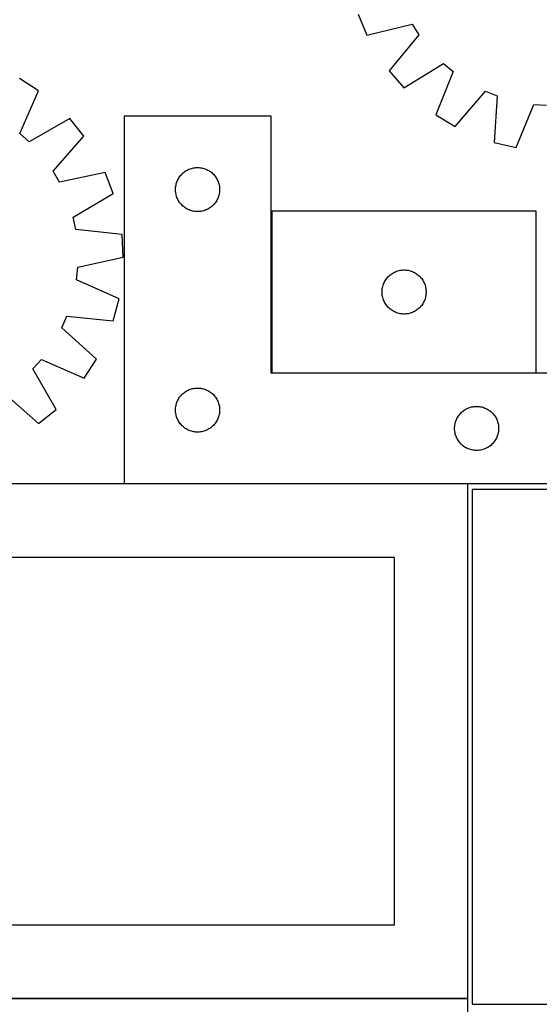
# Model space of a CAD drawing. Header units: millimetres. Extents: x 7 to 1493, y 7 to 2993.
# Tile 6 of 12: x 603 to 957, y 1759 to 2429. Entities that reach past the tile are written whole.
import ezdxf

# ---------------------------------------------------------------- set-up
doc = ezdxf.new("R2010")
doc.units = ezdxf.units.MM
doc.layers.add('COMMON', color=5, linetype='CONTINUOUS', true_color=0x0000ff)
doc.layers.add('CUT', color=7, linetype='CONTINUOUS', true_color=0x000000)

msp = doc.modelspace()

# ---------------------------------------------------------------- linework, layer by layer
at = {"layer": 'COMMON'}
for p, q in [((908.049576, 2112.923826), (673.970458, 2112.923826)), ((458.049576, 1762.723824), (908.049576, 1762.723824)), ((910.899118, 1758.808713), (1360.899118, 1758.808713))]:
    msp.add_line(p, q, dxfattribs=at)
at = {"layer": 'CUT'}
for p, q in [((833.291713, 2432.26507), (839.272609, 2418.089054)), ((839.272609, 2418.089054), (870.151682, 2425.536036)), ((870.151682, 2425.536036), (874.679518, 2418.254685)), ((874.679518, 2418.254685), (854.343056, 2393.853802)), ((864.411856, 2382.219808), (891.478356, 2398.844468)), ((891.478356, 2398.844468), (898.034645, 2393.318669)), ((854.343056, 2393.853802), (864.411856, 2382.219808)), ((898.034645, 2393.318669), (886.233808, 2363.827738)), ((615.649358, 2380.291984), (602.718981, 2388.630804)), ((602.982373, 2351.162579), (615.649358, 2380.291984)), ((899.404907, 2355.874582), (920.009376, 2380.049582)), ((920.009376, 2380.049582), (927.952343, 2376.82024)), ((927.952343, 2376.82024), (925.842279, 2345.126039)), ((940.826399, 2341.632231), (952.951928, 2370.991154)), ((952.951928, 2370.991154), (961.50406, 2370.374378)), ((636.918396, 2361.263221), (609.372541, 2345.445489)), ((646.639078, 2349.336826), (636.918396, 2361.263221)), ((773.970458, 2363.023826), (673.970458, 2363.023826)), ((673.970458, 2363.023826), (673.970458, 2113.023826)), ((773.970458, 2188.023826), (773.970458, 2363.023826)), ((886.233808, 2363.827738), (899.404907, 2355.874582)), ((609.372541, 2345.445489), (602.982373, 2351.162579)), ((625.590578, 2325.547429), (646.639078, 2349.336826)), ((925.842279, 2345.126039), (940.826399, 2341.632231)), ((629.901312, 2318.135483), (625.590578, 2325.547429)), ((660.986924, 2324.666902), (629.901312, 2318.135483)), ((666.546383, 2310.320371), (660.986924, 2324.666902)), ((713.781358, 2324.032107), (714.36156, 2324.542033)), ((714.36156, 2324.542033), (714.967244, 2325.021415)), ((714.967244, 2325.021415), (715.596802, 2325.468982)), ((715.596802, 2325.468982), (716.248566, 2325.883546)), ((716.248566, 2325.883546), (716.920807, 2326.264008)), ((716.920807, 2326.264008), (717.611742, 2326.60936)), ((717.611742, 2326.60936), (718.31954, 2326.918686)), ((718.31954, 2326.918686), (719.042322, 2327.191165)), ((719.042322, 2327.191165), (719.778174, 2327.426074)), ((719.778174, 2327.426074), (720.525142, 2327.622792)), ((720.525142, 2327.622792), (721.281247, 2327.780796)), ((721.281247, 2327.780796), (722.044483, 2327.899666)), ((722.044483, 2327.899666), (722.812826, 2327.979089)), ((722.812826, 2327.979089), (723.584239, 2328.018853)), ((723.584239, 2328.018853), (724.356677, 2328.018853)), ((724.356677, 2328.018853), (725.12809, 2327.979089)), ((725.12809, 2327.979089), (725.896433, 2327.899666)), ((725.896433, 2327.899666), (726.659669, 2327.780796)), ((726.659669, 2327.780796), (727.415774, 2327.622792)), ((727.415774, 2327.622792), (728.162743, 2327.426074)), ((728.162743, 2327.426074), (728.898594, 2327.191165)), ((728.898594, 2327.191165), (729.621377, 2326.918686)), ((729.621377, 2326.918686), (730.329174, 2326.60936)), ((730.329174, 2326.60936), (731.020109, 2326.264008)), ((731.020109, 2326.264008), (731.69235, 2325.883546)), ((731.69235, 2325.883546), (732.344114, 2325.468982)), ((732.344114, 2325.468982), (732.973672, 2325.021415)), ((732.973672, 2325.021415), (733.579356, 2324.542033)), ((733.579356, 2324.542033), (734.159558, 2324.032107)), ((709.680927, 2317.585549), (709.934706, 2318.315108)), ((709.934706, 2318.315108), (710.225705, 2319.030635)), ((710.225705, 2319.030635), (710.553152, 2319.730233)), ((710.553152, 2319.730233), (710.916179, 2320.412047)), ((710.916179, 2320.412047), (711.313825, 2321.074269)), ((711.313825, 2321.074269), (711.745033, 2321.715143)), ((711.745033, 2321.715143), (712.208661, 2322.332969)), ((712.208661, 2322.332969), (712.703479, 2322.926108)), ((712.703479, 2322.926108), (713.228175, 2323.492989)), ((713.228175, 2323.492989), (713.781358, 2324.032107)), ((734.159558, 2324.032107), (734.712741, 2323.492989)), ((734.712741, 2323.492989), (735.237437, 2322.926108)), ((735.237437, 2322.926108), (735.732255, 2322.332969)), ((735.732255, 2322.332969), (736.195883, 2321.715143)), ((736.195883, 2321.715143), (736.627091, 2321.074269)), ((736.627091, 2321.074269), (737.024737, 2320.412047)), ((737.024737, 2320.412047), (737.387764, 2319.730233)), ((737.387764, 2319.730233), (737.715212, 2319.030635)), ((737.715212, 2319.030635), (738.00621, 2318.315108)), ((738.00621, 2318.315108), (738.259989, 2317.585549)), ((708.970458, 2313.023826), (708.990347, 2313.796008)), ((708.990347, 2312.251645), (708.970458, 2313.023826)), ((708.990347, 2313.796008), (709.04996, 2314.566141)), ((709.04996, 2311.481511), (708.990347, 2312.251645)), ((709.04996, 2314.566141), (709.14914, 2315.332185)), ((709.14914, 2310.715468), (709.04996, 2311.481511)), ((709.14914, 2315.332185), (709.287623, 2316.092107)), ((709.287623, 2316.092107), (709.465042, 2316.843893)), ((709.465042, 2316.843893), (709.680927, 2317.585549)), ((738.259989, 2317.585549), (738.475874, 2316.843893)), ((738.475874, 2316.843893), (738.653293, 2316.092107)), ((738.653293, 2316.092107), (738.791777, 2315.332185)), ((738.791777, 2315.332185), (738.890956, 2314.566141)), ((738.890956, 2311.481511), (738.791777, 2310.715468)), ((738.890956, 2314.566141), (738.950569, 2313.796008)), ((738.950569, 2312.251645), (738.890956, 2311.481511)), ((738.950569, 2313.796008), (738.970458, 2313.023826)), ((738.970458, 2313.023826), (738.950569, 2312.251645)), ((639.176743, 2294.199654), (666.546383, 2310.320371)), ((709.287623, 2309.955545), (709.14914, 2310.715468)), ((709.465042, 2309.20376), (709.287623, 2309.955545)), ((709.680927, 2308.462104), (709.465042, 2309.20376)), ((709.934706, 2307.732545), (709.680927, 2308.462104)), ((710.225705, 2307.017018), (709.934706, 2307.732545)), ((710.553152, 2306.317419), (710.225705, 2307.017018)), ((710.916179, 2305.635605), (710.553152, 2306.317419)), ((711.313825, 2304.973383), (710.916179, 2305.635605)), ((711.745033, 2304.33251), (711.313825, 2304.973383)), ((712.208661, 2303.714684), (711.745033, 2304.33251)), ((736.195883, 2304.33251), (735.732255, 2303.714684)), ((736.627091, 2304.973383), (736.195883, 2304.33251)), ((737.024737, 2305.635605), (736.627091, 2304.973383)), ((737.387764, 2306.317419), (737.024737, 2305.635605)), ((737.715212, 2307.017018), (737.387764, 2306.317419)), ((738.00621, 2307.732545), (737.715212, 2307.017018)), ((738.259989, 2308.462104), (738.00621, 2307.732545)), ((738.475874, 2309.20376), (738.259989, 2308.462104)), ((738.653293, 2309.955545), (738.475874, 2309.20376)), ((738.791777, 2310.715468), (738.653293, 2309.955545)), ((712.703479, 2303.121545), (712.208661, 2303.714684)), ((713.228175, 2302.554664), (712.703479, 2303.121545)), ((713.781358, 2302.015546), (713.228175, 2302.554664)), ((714.36156, 2301.50562), (713.781358, 2302.015546)), ((714.967244, 2301.026238), (714.36156, 2301.50562)), ((715.596802, 2300.578671), (714.967244, 2301.026238)), ((716.248566, 2300.164107), (715.596802, 2300.578671)), ((716.920807, 2299.783644), (716.248566, 2300.164107)), ((717.611742, 2299.438292), (716.920807, 2299.783644)), ((718.31954, 2299.128967), (717.611742, 2299.438292)), ((719.042322, 2298.856488), (718.31954, 2299.128967)), ((719.778174, 2298.621578), (719.042322, 2298.856488)), ((720.525142, 2298.424861), (719.778174, 2298.621578)), ((721.281247, 2298.266857), (720.525142, 2298.424861)), ((722.044483, 2298.147986), (721.281247, 2298.266857)), ((722.812826, 2298.068563), (722.044483, 2298.147986)), ((723.584239, 2298.028799), (722.812826, 2298.068563)), ((724.356677, 2298.028799), (723.584239, 2298.028799)), ((725.12809, 2298.068563), (724.356677, 2298.028799)), ((725.896433, 2298.147986), (725.12809, 2298.068563)), ((726.659669, 2298.266857), (725.896433, 2298.147986)), ((727.415774, 2298.424861), (726.659669, 2298.266857)), ((728.162743, 2298.621578), (727.415774, 2298.424861)), ((728.898594, 2298.856488), (728.162743, 2298.621578)), ((729.621377, 2299.128967), (728.898594, 2298.856488)), ((730.329174, 2299.438292), (729.621377, 2299.128967)), ((731.020109, 2299.783644), (730.329174, 2299.438292)), ((731.69235, 2300.164107), (731.020109, 2299.783644)), ((732.344114, 2300.578671), (731.69235, 2300.164107)), ((732.973672, 2301.026238), (732.344114, 2300.578671)), ((733.579356, 2301.50562), (732.973672, 2301.026238)), ((734.159558, 2302.015546), (733.579356, 2301.50562)), ((734.712741, 2302.554664), (734.159558, 2302.015546)), ((735.237437, 2303.121545), (734.712741, 2302.554664)), ((735.732255, 2303.714684), (735.237437, 2303.121545)), ((954.578182, 2298.34728), (774.578182, 2298.34728)), ((774.578182, 2298.34728), (774.578182, 2188.34728)), ((954.578182, 2188.34728), (954.578182, 2298.34728)), ((640.986076, 2285.818384), (639.176743, 2294.199654)), ((672.568571, 2282.424151), (640.986076, 2285.818384)), ((673.422608, 2267.061822), (672.568571, 2282.424151)), ((642.410958, 2260.187793), (673.422608, 2267.061822)), ((641.541782, 2251.657617), (642.410958, 2260.187793)), ((858.927263, 2257.242139), (859.650046, 2257.514618)), ((859.650046, 2257.514618), (860.385897, 2257.749528)), ((860.385897, 2257.749528), (861.132866, 2257.946245)), ((861.132866, 2257.946245), (861.88897, 2258.104249)), ((861.88897, 2258.104249), (862.652206, 2258.22312)), ((862.652206, 2258.22312), (863.42055, 2258.302542)), ((863.42055, 2258.302542), (864.191963, 2258.342307)), ((864.191963, 2258.342307), (864.9644, 2258.342307)), ((864.9644, 2258.342307), (865.735814, 2258.302542)), ((865.735814, 2258.302542), (866.504157, 2258.22312)), ((866.504157, 2258.22312), (867.267393, 2258.104249)), ((867.267393, 2258.104249), (868.023498, 2257.946245)), ((868.023498, 2257.946245), (868.770466, 2257.749528)), ((868.770466, 2257.749528), (869.506317, 2257.514618)), ((869.506317, 2257.514618), (870.2291, 2257.242139)), ((670.529643, 2238.669982), (641.541782, 2251.657617)), ((851.160875, 2250.053686), (851.523903, 2250.735501)), ((851.523903, 2250.735501), (851.921548, 2251.397722)), ((851.921548, 2251.397722), (852.352757, 2252.038596)), ((852.352757, 2252.038596), (852.816385, 2252.656422)), ((852.816385, 2252.656422), (853.311203, 2253.249561)), ((853.311203, 2253.249561), (853.835899, 2253.816442)), ((853.835899, 2253.816442), (854.389082, 2254.35556)), ((854.389082, 2254.35556), (854.969284, 2254.865486)), ((854.969284, 2254.865486), (855.574967, 2255.344868)), ((855.574967, 2255.344868), (856.204526, 2255.792435)), ((856.204526, 2255.792435), (856.85629, 2256.206999)), ((856.85629, 2256.206999), (857.52853, 2256.587462)), ((857.52853, 2256.587462), (858.219466, 2256.932813)), ((858.219466, 2256.932813), (858.927263, 2257.242139)), ((870.2291, 2257.242139), (870.936898, 2256.932813)), ((870.936898, 2256.932813), (871.627833, 2256.587462)), ((871.627833, 2256.587462), (872.300074, 2256.206999)), ((872.300074, 2256.206999), (872.951837, 2255.792435)), ((872.951837, 2255.792435), (873.581396, 2255.344868)), ((873.581396, 2255.344868), (874.187079, 2254.865486)), ((874.187079, 2254.865486), (874.767282, 2254.35556)), ((874.767282, 2254.35556), (875.320464, 2253.816442)), ((875.320464, 2253.816442), (875.845161, 2253.249561)), ((875.845161, 2253.249561), (876.339979, 2252.656422)), ((876.339979, 2252.656422), (876.803607, 2252.038596)), ((876.803607, 2252.038596), (877.234815, 2251.397722)), ((877.234815, 2251.397722), (877.63246, 2250.735501)), ((877.63246, 2250.735501), (877.995488, 2250.053686)), ((849.578182, 2243.34728), (849.59807, 2244.119461)), ((849.59807, 2244.119461), (849.657684, 2244.889595)), ((849.657684, 2244.889595), (849.756863, 2245.655638)), ((849.756863, 2245.655638), (849.895346, 2246.415561)), ((849.895346, 2246.415561), (850.072766, 2247.167346)), ((850.072766, 2247.167346), (850.288651, 2247.909002)), ((850.288651, 2247.909002), (850.542429, 2248.638561)), ((850.542429, 2248.638561), (850.833428, 2249.354088)), ((850.833428, 2249.354088), (851.160875, 2250.053686)), ((877.995488, 2250.053686), (878.322935, 2249.354088)), ((878.322935, 2249.354088), (878.613934, 2248.638561)), ((878.613934, 2248.638561), (878.867712, 2247.909002)), ((878.867712, 2247.909002), (879.083598, 2247.167346)), ((879.083598, 2247.167346), (879.261017, 2246.415561)), ((879.261017, 2246.415561), (879.3995, 2245.655638)), ((879.3995, 2245.655638), (879.49868, 2244.889595)), ((879.49868, 2244.889595), (879.558293, 2244.119461)), ((879.558293, 2244.119461), (879.578182, 2243.34728)), ((666.59466, 2223.795626), (670.529643, 2238.669982)), ((849.59807, 2242.575098), (849.578182, 2243.34728)), ((849.657684, 2241.804965), (849.59807, 2242.575098)), ((849.756863, 2241.038921), (849.657684, 2241.804965)), ((849.895346, 2240.278999), (849.756863, 2241.038921)), ((850.072766, 2239.527213), (849.895346, 2240.278999)), ((850.288651, 2238.785557), (850.072766, 2239.527213)), ((850.542429, 2238.055998), (850.288651, 2238.785557)), ((850.833428, 2237.340471), (850.542429, 2238.055998)), ((851.160875, 2236.640873), (850.833428, 2237.340471)), ((878.322935, 2237.340471), (877.995488, 2236.640873)), ((878.613934, 2238.055998), (878.322935, 2237.340471)), ((878.867712, 2238.785557), (878.613934, 2238.055998)), ((879.083598, 2239.527213), (878.867712, 2238.785557)), ((879.261017, 2240.278999), (879.083598, 2239.527213)), ((879.3995, 2241.038921), (879.261017, 2240.278999)), ((879.49868, 2241.804965), (879.3995, 2241.038921)), ((879.558293, 2242.575098), (879.49868, 2241.804965)), ((879.578182, 2243.34728), (879.558293, 2242.575098)), ((851.523903, 2235.959059), (851.160875, 2236.640873)), ((851.921548, 2235.296837), (851.523903, 2235.959059)), ((852.352757, 2234.655963), (851.921548, 2235.296837)), ((852.816385, 2234.038137), (852.352757, 2234.655963)), ((853.311203, 2233.444998), (852.816385, 2234.038137)), ((853.835899, 2232.878117), (853.311203, 2233.444998)), ((854.389082, 2232.338999), (853.835899, 2232.878117)), ((854.969284, 2231.829073), (854.389082, 2232.338999)), ((855.574967, 2231.349691), (854.969284, 2231.829073)), ((856.204526, 2230.902124), (855.574967, 2231.349691)), ((856.85629, 2230.48756), (856.204526, 2230.902124)), ((872.951837, 2230.902124), (872.300074, 2230.48756)), ((873.581396, 2231.349691), (872.951837, 2230.902124)), ((874.187079, 2231.829073), (873.581396, 2231.349691)), ((874.767282, 2232.338999), (874.187079, 2231.829073)), ((875.320464, 2232.878117), (874.767282, 2232.338999)), ((875.845161, 2233.444998), (875.320464, 2232.878117)), ((876.339979, 2234.038137), (875.845161, 2233.444998)), ((876.803607, 2234.655963), (876.339979, 2234.038137)), ((877.234815, 2235.296837), (876.803607, 2234.655963)), ((877.63246, 2235.959059), (877.234815, 2235.296837)), ((877.995488, 2236.640873), (877.63246, 2235.959059)), ((631.514031, 2218.997074), (634.976636, 2226.841163)), ((634.976636, 2226.841163), (666.59466, 2223.795626)), ((857.52853, 2230.107098), (856.85629, 2230.48756)), ((858.219466, 2229.761746), (857.52853, 2230.107098)), ((858.927263, 2229.45242), (858.219466, 2229.761746)), ((859.650046, 2229.179941), (858.927263, 2229.45242)), ((860.385897, 2228.945031), (859.650046, 2229.179941)), ((861.132866, 2228.748314), (860.385897, 2228.945031)), ((861.88897, 2228.59031), (861.132866, 2228.748314)), ((862.652206, 2228.471439), (861.88897, 2228.59031)), ((863.42055, 2228.392017), (862.652206, 2228.471439)), ((864.191963, 2228.352253), (863.42055, 2228.392017)), ((864.9644, 2228.352253), (864.191963, 2228.352253)), ((865.735814, 2228.392017), (864.9644, 2228.352253)), ((866.504157, 2228.471439), (865.735814, 2228.392017)), ((867.267393, 2228.59031), (866.504157, 2228.471439)), ((868.023498, 2228.748314), (867.267393, 2228.59031)), ((868.770466, 2228.945031), (868.023498, 2228.748314)), ((869.506317, 2229.179941), (868.770466, 2228.945031)), ((870.2291, 2229.45242), (869.506317, 2229.179941)), ((870.936898, 2229.761746), (870.2291, 2229.45242)), ((871.627833, 2230.107098), (870.936898, 2229.761746)), ((872.300074, 2230.48756), (871.627833, 2230.107098)), ((655.069725, 2197.687357), (631.514031, 2218.997074)), ((611.88441, 2191.033797), (617.6015, 2197.423966)), ((617.6015, 2197.423966), (646.730905, 2184.756981)), ((646.730905, 2184.756981), (655.069725, 2197.687357)), ((627.702142, 2163.487943), (611.88441, 2191.033797)), ((973.970458, 2188.023826), (773.970458, 2188.023826)), ((774.578182, 2188.34728), (954.578182, 2188.34728)), ((718.31954, 2176.918686), (719.042322, 2177.191165)), ((719.042322, 2177.191165), (719.778174, 2177.426074)), ((719.778174, 2177.426074), (720.525142, 2177.622792)), ((720.525142, 2177.622792), (721.281247, 2177.780796)), ((721.281247, 2177.780796), (722.044483, 2177.899666)), ((722.044483, 2177.899666), (722.812826, 2177.979089)), ((722.812826, 2177.979089), (723.584239, 2178.018853)), ((723.584239, 2178.018853), (724.356677, 2178.018853)), ((724.356677, 2178.018853), (725.12809, 2177.979089)), ((725.12809, 2177.979089), (725.896433, 2177.899666)), ((725.896433, 2177.899666), (726.659669, 2177.780796)), ((726.659669, 2177.780796), (727.415774, 2177.622792)), ((727.415774, 2177.622792), (728.162743, 2177.426074)), ((728.162743, 2177.426074), (728.898594, 2177.191165)), ((728.898594, 2177.191165), (729.621377, 2176.918686)), ((591.98635, 2174.81576), (615.775747, 2153.767261)), ((710.553152, 2169.730233), (710.916179, 2170.412047)), ((710.916179, 2170.412047), (711.313825, 2171.074269)), ((711.313825, 2171.074269), (711.745033, 2171.715143)), ((711.745033, 2171.715143), (712.208661, 2172.332969)), ((712.208661, 2172.332969), (712.703479, 2172.926108)), ((712.703479, 2172.926108), (713.228175, 2173.492989)), ((713.228175, 2173.492989), (713.781358, 2174.032107)), ((713.781358, 2174.032107), (714.36156, 2174.542033)), ((714.36156, 2174.542033), (714.967244, 2175.021415)), ((714.967244, 2175.021415), (715.596802, 2175.468982)), ((715.596802, 2175.468982), (716.248566, 2175.883546)), ((716.248566, 2175.883546), (716.920807, 2176.264008)), ((716.920807, 2176.264008), (717.611742, 2176.60936)), ((717.611742, 2176.60936), (718.31954, 2176.918686)), ((729.621377, 2176.918686), (730.329174, 2176.60936)), ((730.329174, 2176.60936), (731.020109, 2176.264008)), ((731.020109, 2176.264008), (731.69235, 2175.883546)), ((731.69235, 2175.883546), (732.344114, 2175.468982)), ((732.344114, 2175.468982), (732.973672, 2175.021415)), ((732.973672, 2175.021415), (733.579356, 2174.542033)), ((733.579356, 2174.542033), (734.159558, 2174.032107)), ((734.159558, 2174.032107), (734.712741, 2173.492989)), ((734.712741, 2173.492989), (735.237437, 2172.926108)), ((735.237437, 2172.926108), (735.732255, 2172.332969)), ((735.732255, 2172.332969), (736.195883, 2171.715143)), ((736.195883, 2171.715143), (736.627091, 2171.074269)), ((736.627091, 2171.074269), (737.024737, 2170.412047)), ((737.024737, 2170.412047), (737.387764, 2169.730233)), ((708.970458, 2163.023826), (708.990347, 2163.796008)), ((708.990347, 2163.796008), (709.04996, 2164.566141)), ((709.04996, 2164.566141), (709.14914, 2165.332185)), ((709.14914, 2165.332185), (709.287623, 2166.092107)), ((709.287623, 2166.092107), (709.465042, 2166.843893)), ((709.465042, 2166.843893), (709.680927, 2167.585549)), ((709.680927, 2167.585549), (709.934706, 2168.315108)), ((709.934706, 2168.315108), (710.225705, 2169.030635)), ((710.225705, 2169.030635), (710.553152, 2169.730233)), ((737.387764, 2169.730233), (737.715212, 2169.030635)), ((737.715212, 2169.030635), (738.00621, 2168.315108)), ((738.00621, 2168.315108), (738.259989, 2167.585549)), ((738.259989, 2167.585549), (738.475874, 2166.843893)), ((738.475874, 2166.843893), (738.653293, 2166.092107)), ((738.653293, 2166.092107), (738.791777, 2165.332185)), ((738.791777, 2165.332185), (738.890956, 2164.566141)), ((738.890956, 2164.566141), (738.950569, 2163.796008)), ((738.950569, 2163.796008), (738.970458, 2163.023826)), ((906.248566, 2163.383546), (906.920807, 2163.764008)), ((906.920807, 2163.764008), (907.611742, 2164.10936)), ((907.611742, 2164.10936), (908.31954, 2164.418686)), ((908.31954, 2164.418686), (909.042322, 2164.691165)), ((909.042322, 2164.691165), (909.778174, 2164.926074)), ((909.778174, 2164.926074), (910.525142, 2165.122792)), ((910.525142, 2165.122792), (911.281247, 2165.280796)), ((911.281247, 2165.280796), (912.044483, 2165.399666)), ((912.044483, 2165.399666), (912.812826, 2165.479089)), ((912.812826, 2165.479089), (913.584239, 2165.518853)), ((913.584239, 2165.518853), (914.356677, 2165.518853)), ((914.356677, 2165.518853), (915.12809, 2165.479089)), ((915.12809, 2165.479089), (915.896433, 2165.399666)), ((915.896433, 2165.399666), (916.659669, 2165.280796)), ((916.659669, 2165.280796), (917.415774, 2165.122792)), ((917.415774, 2165.122792), (918.162743, 2164.926074)), ((918.162743, 2164.926074), (918.898594, 2164.691165)), ((918.898594, 2164.691165), (919.621377, 2164.418686)), ((919.621377, 2164.418686), (920.329174, 2164.10936)), ((920.329174, 2164.10936), (921.020109, 2163.764008)), ((921.020109, 2163.764008), (921.69235, 2163.383546)), ((615.775747, 2153.767261), (627.702142, 2163.487943)), ((708.990347, 2162.251645), (708.970458, 2163.023826)), ((709.04996, 2161.481511), (708.990347, 2162.251645)), ((709.14914, 2160.715468), (709.04996, 2161.481511)), ((709.287623, 2159.955545), (709.14914, 2160.715468)), ((709.465042, 2159.20376), (709.287623, 2159.955545)), ((709.680927, 2158.462104), (709.465042, 2159.20376)), ((709.934706, 2157.732545), (709.680927, 2158.462104)), ((710.225705, 2157.017018), (709.934706, 2157.732545)), ((710.553152, 2156.317419), (710.225705, 2157.017018)), ((737.715212, 2157.017018), (737.387764, 2156.317419)), ((738.00621, 2157.732545), (737.715212, 2157.017018)), ((738.259989, 2158.462104), (738.00621, 2157.732545)), ((738.475874, 2159.20376), (738.259989, 2158.462104)), ((738.653293, 2159.955545), (738.475874, 2159.20376)), ((738.791777, 2160.715468), (738.653293, 2159.955545)), ((738.890956, 2161.481511), (738.791777, 2160.715468)), ((738.950569, 2162.251645), (738.890956, 2161.481511)), ((738.970458, 2163.023826), (738.950569, 2162.251645)), ((900.225705, 2156.530635), (900.553152, 2157.230233)), ((900.553152, 2157.230233), (900.916179, 2157.912047)), ((900.916179, 2157.912047), (901.313825, 2158.574269)), ((901.313825, 2158.574269), (901.745033, 2159.215143)), ((901.745033, 2159.215143), (902.208661, 2159.832969)), ((902.208661, 2159.832969), (902.703479, 2160.426108)), ((902.703479, 2160.426108), (903.228175, 2160.992989)), ((903.228175, 2160.992989), (903.781358, 2161.532107)), ((903.781358, 2161.532107), (904.36156, 2162.042033)), ((904.36156, 2162.042033), (904.967244, 2162.521415)), ((904.967244, 2162.521415), (905.596802, 2162.968982)), ((905.596802, 2162.968982), (906.248566, 2163.383546)), ((921.69235, 2163.383546), (922.344114, 2162.968982)), ((922.344114, 2162.968982), (922.973672, 2162.521415)), ((922.973672, 2162.521415), (923.579356, 2162.042033)), ((923.579356, 2162.042033), (924.159558, 2161.532107)), ((924.159558, 2161.532107), (924.712741, 2160.992989)), ((924.712741, 2160.992989), (925.237437, 2160.426108)), ((925.237437, 2160.426108), (925.732255, 2159.832969)), ((925.732255, 2159.832969), (926.195883, 2159.215143)), ((926.195883, 2159.215143), (926.627091, 2158.574269)), ((926.627091, 2158.574269), (927.024737, 2157.912047)), ((927.024737, 2157.912047), (927.387764, 2157.230233)), ((927.387764, 2157.230233), (927.715212, 2156.530635)), ((710.916179, 2155.635605), (710.553152, 2156.317419)), ((711.313825, 2154.973383), (710.916179, 2155.635605)), ((711.745033, 2154.33251), (711.313825, 2154.973383)), ((712.208661, 2153.714684), (711.745033, 2154.33251)), ((712.703479, 2153.121545), (712.208661, 2153.714684)), ((713.228175, 2152.554664), (712.703479, 2153.121545)), ((713.781358, 2152.015546), (713.228175, 2152.554664)), ((714.36156, 2151.50562), (713.781358, 2152.015546)), ((714.967244, 2151.026238), (714.36156, 2151.50562)), ((715.596802, 2150.578671), (714.967244, 2151.026238)), ((716.248566, 2150.164107), (715.596802, 2150.578671)), ((716.920807, 2149.783644), (716.248566, 2150.164107)), ((731.69235, 2150.164107), (731.020109, 2149.783644)), ((732.344114, 2150.578671), (731.69235, 2150.164107)), ((732.973672, 2151.026238), (732.344114, 2150.578671)), ((733.579356, 2151.50562), (732.973672, 2151.026238)), ((734.159558, 2152.015546), (733.579356, 2151.50562)), ((734.712741, 2152.554664), (734.159558, 2152.015546)), ((735.237437, 2153.121545), (734.712741, 2152.554664)), ((735.732255, 2153.714684), (735.237437, 2153.121545)), ((736.195883, 2154.33251), (735.732255, 2153.714684)), ((736.627091, 2154.973383), (736.195883, 2154.33251)), ((737.024737, 2155.635605), (736.627091, 2154.973383)), ((737.387764, 2156.317419), (737.024737, 2155.635605)), ((898.970458, 2150.523826), (898.990347, 2151.296008)), ((898.990347, 2149.751645), (898.970458, 2150.523826)), ((898.990347, 2151.296008), (899.04996, 2152.066141)), ((899.04996, 2152.066141), (899.14914, 2152.832185)), ((899.14914, 2152.832185), (899.287623, 2153.592107)), ((899.287623, 2153.592107), (899.465042, 2154.343893)), ((899.465042, 2154.343893), (899.680927, 2155.085549)), ((899.680927, 2155.085549), (899.934706, 2155.815108)), ((899.934706, 2155.815108), (900.225705, 2156.530635)), ((927.715212, 2156.530635), (928.00621, 2155.815108)), ((928.00621, 2155.815108), (928.259989, 2155.085549)), ((928.259989, 2155.085549), (928.475874, 2154.343893)), ((928.475874, 2154.343893), (928.653293, 2153.592107)), ((928.653293, 2153.592107), (928.791777, 2152.832185)), ((928.791777, 2152.832185), (928.890956, 2152.066141)), ((928.890956, 2152.066141), (928.950569, 2151.296008)), ((928.950569, 2151.296008), (928.970458, 2150.523826)), ((928.970458, 2150.523826), (928.950569, 2149.751645)), ((717.611742, 2149.438292), (716.920807, 2149.783644)), ((718.31954, 2149.128967), (717.611742, 2149.438292)), ((719.042322, 2148.856488), (718.31954, 2149.128967)), ((719.778174, 2148.621578), (719.042322, 2148.856488)), ((720.525142, 2148.424861), (719.778174, 2148.621578)), ((721.281247, 2148.266857), (720.525142, 2148.424861)), ((722.044483, 2148.147986), (721.281247, 2148.266857)), ((722.812826, 2148.068563), (722.044483, 2148.147986)), ((723.584239, 2148.028799), (722.812826, 2148.068563)), ((724.356677, 2148.028799), (723.584239, 2148.028799)), ((725.12809, 2148.068563), (724.356677, 2148.028799)), ((725.896433, 2148.147986), (725.12809, 2148.068563)), ((726.659669, 2148.266857), (725.896433, 2148.147986)), ((727.415774, 2148.424861), (726.659669, 2148.266857)), ((728.162743, 2148.621578), (727.415774, 2148.424861)), ((728.898594, 2148.856488), (728.162743, 2148.621578)), ((729.621377, 2149.128967), (728.898594, 2148.856488)), ((730.329174, 2149.438292), (729.621377, 2149.128967)), ((731.020109, 2149.783644), (730.329174, 2149.438292)), ((899.04996, 2148.981511), (898.990347, 2149.751645)), ((899.14914, 2148.215468), (899.04996, 2148.981511)), ((899.287623, 2147.455545), (899.14914, 2148.215468)), ((899.465042, 2146.70376), (899.287623, 2147.455545)), ((899.680927, 2145.962104), (899.465042, 2146.70376)), ((899.934706, 2145.232545), (899.680927, 2145.962104)), ((900.225705, 2144.517018), (899.934706, 2145.232545)), ((900.553152, 2143.817419), (900.225705, 2144.517018)), ((900.916179, 2143.135605), (900.553152, 2143.817419)), ((927.387764, 2143.817419), (927.024737, 2143.135605)), ((927.715212, 2144.517018), (927.387764, 2143.817419)), ((928.00621, 2145.232545), (927.715212, 2144.517018)), ((928.259989, 2145.962104), (928.00621, 2145.232545)), ((928.475874, 2146.70376), (928.259989, 2145.962104)), ((928.653293, 2147.455545), (928.475874, 2146.70376)), ((928.791777, 2148.215468), (928.653293, 2147.455545)), ((928.890956, 2148.981511), (928.791777, 2148.215468)), ((928.950569, 2149.751645), (928.890956, 2148.981511)), ((901.313825, 2142.473383), (900.916179, 2143.135605)), ((901.745033, 2141.83251), (901.313825, 2142.473383)), ((902.208661, 2141.214684), (901.745033, 2141.83251)), ((902.703479, 2140.621545), (902.208661, 2141.214684)), ((903.228175, 2140.054664), (902.703479, 2140.621545)), ((903.781358, 2139.515546), (903.228175, 2140.054664)), ((904.36156, 2139.00562), (903.781358, 2139.515546)), ((904.967244, 2138.526238), (904.36156, 2139.00562)), ((905.596802, 2138.078671), (904.967244, 2138.526238)), ((906.248566, 2137.664107), (905.596802, 2138.078671)), ((906.920807, 2137.283644), (906.248566, 2137.664107)), ((907.611742, 2136.938292), (906.920807, 2137.283644)), ((908.31954, 2136.628967), (907.611742, 2136.938292)), ((920.329174, 2136.938292), (919.621377, 2136.628967)), ((921.020109, 2137.283644), (920.329174, 2136.938292)), ((921.69235, 2137.664107), (921.020109, 2137.283644)), ((922.344114, 2138.078671), (921.69235, 2137.664107)), ((922.973672, 2138.526238), (922.344114, 2138.078671)), ((923.579356, 2139.00562), (922.973672, 2138.526238)), ((924.159558, 2139.515546), (923.579356, 2139.00562)), ((924.712741, 2140.054664), (924.159558, 2139.515546)), ((925.237437, 2140.621545), (924.712741, 2140.054664)), ((925.732255, 2141.214684), (925.237437, 2140.621545)), ((926.195883, 2141.83251), (925.732255, 2141.214684)), ((926.627091, 2142.473383), (926.195883, 2141.83251)), ((927.024737, 2143.135605), (926.627091, 2142.473383)), ((909.042322, 2136.356488), (908.31954, 2136.628967)), ((909.778174, 2136.121578), (909.042322, 2136.356488)), ((910.525142, 2135.924861), (909.778174, 2136.121578)), ((911.281247, 2135.766857), (910.525142, 2135.924861)), ((912.044483, 2135.647986), (911.281247, 2135.766857)), ((912.812826, 2135.568563), (912.044483, 2135.647986)), ((913.584239, 2135.528799), (912.812826, 2135.568563)), ((914.356677, 2135.528799), (913.584239, 2135.528799)), ((915.12809, 2135.568563), (914.356677, 2135.528799)), ((915.896433, 2135.647986), (915.12809, 2135.568563)), ((916.659669, 2135.766857), (915.896433, 2135.647986)), ((917.415774, 2135.924861), (916.659669, 2135.766857)), ((918.162743, 2136.121578), (917.415774, 2135.924861)), ((918.898594, 2136.356488), (918.162743, 2136.121578)), ((919.621377, 2136.628967), (918.898594, 2136.356488)), ((908.049576, 2112.823825), (458.049576, 2112.823825)), ((673.970458, 2113.023826), (973.970458, 2113.023826)), ((908.049576, 1762.823825), (908.049576, 2112.823825)), ((1360.899118, 2108.908714), (910.899118, 2108.908714)), ((910.899118, 2108.908714), (910.899118, 1758.908714)), ((858.049576, 2062.823825), (508.049576, 2062.823825)), ((858.049576, 1812.823825), (858.049576, 2062.823825)), ((508.049576, 1812.823825), (858.049576, 1812.823825)), ((458.049576, 1762.823825), (908.049576, 1762.823825)), ((908.049576, 1762.623824), (458.049576, 1762.623824)), ((908.049576, 1412.623824), (908.049576, 1762.623824)), ((910.899118, 1758.908714), (1360.899118, 1758.908714))]:
    msp.add_line(p, q, dxfattribs=at)

doc.saveas('drawing.dxf')
